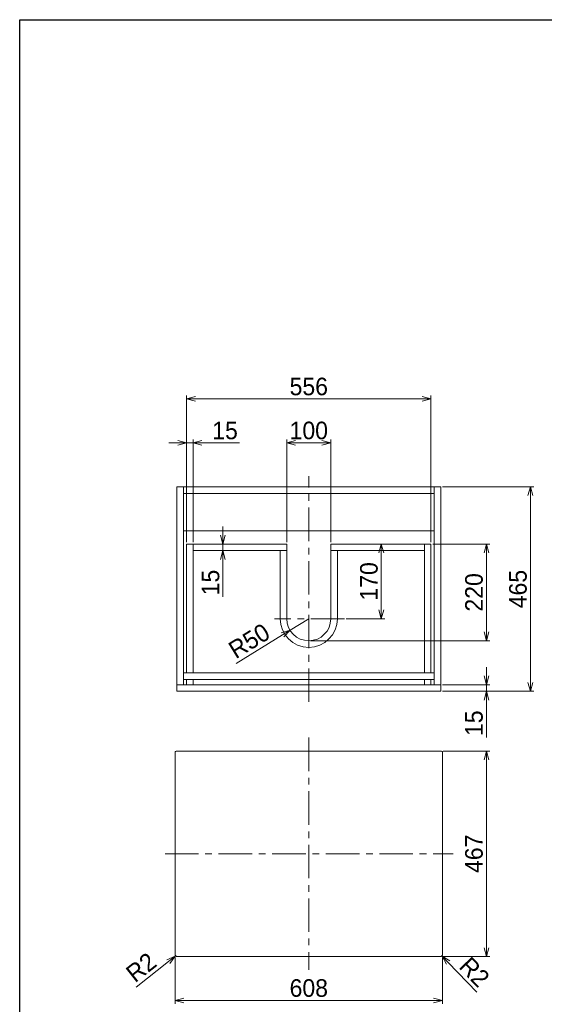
# Model space of a CAD drawing. Header units: millimetres. Extents: x 0 to 2376, y 0 to 3360.
# Tile 2 of 4: x 0 to 1193, y 1121 to 3360. Entities that reach past the tile are written whole.
import ezdxf

# ---------------------------------------------------------------- set-up
doc = ezdxf.new("R2010")
doc.units = ezdxf.units.MM
doc.header["$LTSCALE"] = 0.3
doc.linetypes.add('CENTER', pattern=[50.8, 31.75, -6.35, 6.35, -6.35])
for name, color, linetype, lineweight in [('中心線', 4, 'CENTER', 18), ('寸法', 2, 'Continuous', 18), ('細線', 7, 'Continuous', 18)]:
    doc.layers.add(name, color=color, linetype=linetype, lineweight=lineweight)
doc.styles.add('MS Pゴシック', font='txt')
doc.dimstyles.new('MyDim S＝1：1', dxfattribs={"dimtxt": 2.5, "dimasz": 2.5, "dimexe": 1, "dimexo": 0.5, "dimgap": 1, "dimtad": 3, "dimdsep": 46, "dimtxsty": 'MS Pゴシック', "dimblk": 'OPEN30', "dimcen": 0, "dimclrd": 256, "dimclre": 256, "dimclrt": 256, "dimazin": 2, "dimtfac": 1, "dimtmove": 0, "dimatfit": 3, "dimldrblk": 'OPEN30', "dimfxl": 0, "dimlwd": 18, "dimlwe": 18, "dimarcsym": 0})
doc.dimstyles.new('MyDim S＝1：1$4', dxfattribs={"dimtxt": 2.5, "dimasz": 2.5, "dimexe": 1, "dimexo": 0.5, "dimgap": 1, "dimtad": 3, "dimdsep": 46, "dimtxsty": 'MS Pゴシック', "dimblk": 'OPEN30', "dimcen": 0, "dimclrd": 256, "dimclre": 256, "dimclrt": 256, "dimazin": 2, "dimtfac": 1, "dimtofl": 0, "dimtmove": 0, "dimatfit": 3, "dimldrblk": 'OPEN30', "dimfxl": 0, "dimlwd": 18, "dimlwe": 18, "dimarcsym": 0})

# ---------------------------------------------------------------- blocks, each defined once
blk = doc.blocks.new('_Open30')
at = {"color": 0, "lineweight": -2}
for p, q in [((-1, 0.27), (0, 0)), ((0, 0), (-1, -0.27)), ((0, 0), (-1, 0))]:
    blk.add_line(p, q, dxfattribs=at)
blk = doc.blocks.new('*D47')
at = {"layer": 'Defpoints', "color": 0}
for p in [(353.6, 1231.6), (961.6, 1231.6), (961.6, 1129.6)]:
    blk.add_point(p, dxfattribs=at)
at = {"layer": '寸法', "lineweight": 18}
for p, q in [((353.6, 1227.6), (353.6, 1121.6)), ((961.6, 1227.6), (961.6, 1121.6)), ((373.6, 1129.6), (941.6, 1129.6))]:
    blk.add_line(p, q, dxfattribs=at)
at = {"layer": '寸法', "lineweight": 18, "xscale": 20, "yscale": 20, "zscale": 20, "rotation": 180}
blk.add_blockref('_Open30', (353.6, 1129.6), dxfattribs=at)
at = {"layer": '寸法', "lineweight": 18, "xscale": 20, "yscale": 20, "zscale": 20}
blk.add_blockref('_Open30', (961.6, 1129.6), dxfattribs=at)
at = {"layer": '寸法', "insert": (657.6, 1157.6), "char_height": 40, "attachment_point": 5, "style": 'MS Pゴシック'}
blk.add_mtext('608', dxfattribs=at)
blk = doc.blocks.new('*D48')
at = {"layer": 'Defpoints', "color": 0}
for p in [(959.6, 1696.6), (1061.6, 1696.6), (959.6, 1229.6)]:
    blk.add_point(p, dxfattribs=at)
at = {"layer": '寸法', "lineweight": 18}
for p, q in [((963.6, 1696.6), (1069.6, 1696.6)), ((1061.6, 1249.6), (1061.6, 1676.6)), ((963.6, 1229.6), (1069.6, 1229.6))]:
    blk.add_line(p, q, dxfattribs=at)
at = {"layer": '寸法', "lineweight": 18, "xscale": 20, "yscale": 20, "zscale": 20}
for p, rotation in [((1061.6, 1696.6), 90), ((1061.6, 1229.6), 270)]:
    blk.add_blockref('_Open30', p, dxfattribs=dict(at, rotation=rotation))
at = {"layer": '寸法', "insert": (1033.6, 1463.1), "char_height": 40, "attachment_point": 5, "rotation": 90, "style": 'MS Pゴシック'}
blk.add_mtext('467', dxfattribs=at)
blk = doc.blocks.new('*D49')
at = {"layer": 'Defpoints', "color": 0}
for p in [(957.6, 1847.6), (1061.6, 1847.6), (957.6, 1832.6)]:
    blk.add_point(p, dxfattribs=at)
at = {"layer": '寸法', "lineweight": 18}
for p, q in [((1061.6, 1867.6), (1061.6, 1887.6)), ((961.6, 1847.6), (1069.6, 1847.6)), ((1061.6, 1847.6), (1061.6, 1832.6)), ((961.6, 1832.6), (1069.6, 1832.6)), ((1061.6, 1812.6), (1061.6, 1727.5))]:
    blk.add_line(p, q, dxfattribs=at)
at = {"layer": '寸法', "lineweight": 18, "xscale": 20, "yscale": 20, "zscale": 20}
for p, rotation in [((1061.6, 1847.6), 270), ((1061.6, 1832.6), 90)]:
    blk.add_blockref('_Open30', p, dxfattribs=dict(at, rotation=rotation))
at = {"layer": '寸法', "insert": (1033.6, 1760), "char_height": 40, "attachment_point": 5, "rotation": 90, "style": 'MS Pゴシック'}
blk.add_mtext('15', dxfattribs=at)
blk = doc.blocks.new('*D50')
at = {"layer": 'Defpoints', "color": 0}
for p in [(935.6, 2167.6), (1061.6, 2167.6), (657.6, 1947.6)]:
    blk.add_point(p, dxfattribs=at)
at = {"layer": '寸法', "lineweight": 18}
for p, q in [((939.6, 2167.6), (1069.6, 2167.6)), ((1061.6, 1967.6), (1061.6, 2147.6)), ((661.6, 1947.6), (1069.6, 1947.6))]:
    blk.add_line(p, q, dxfattribs=at)
at = {"layer": '寸法', "lineweight": 18, "xscale": 20, "yscale": 20, "zscale": 20}
for p, rotation in [((1061.6, 2167.6), 90), ((1061.6, 1947.6), 270)]:
    blk.add_blockref('_Open30', p, dxfattribs=dict(at, rotation=rotation))
at = {"layer": '寸法', "insert": (1033.6, 2057.6), "char_height": 40, "attachment_point": 5, "rotation": 90, "style": 'MS Pゴシック'}
blk.add_mtext('220', dxfattribs=at)
blk = doc.blocks.new('*D51')
at = {"layer": 'Defpoints', "color": 0}
for p in [(957.6, 2297.6), (1161.6, 2297.6), (957.6, 1832.6)]:
    blk.add_point(p, dxfattribs=at)
at = {"layer": '寸法', "lineweight": 18}
for p, q in [((961.6, 2297.6), (1169.6, 2297.6)), ((1161.6, 1852.6), (1161.6, 2277.6)), ((961.6, 1832.6), (1169.6, 1832.6))]:
    blk.add_line(p, q, dxfattribs=at)
at = {"layer": '寸法', "lineweight": 18, "xscale": 20, "yscale": 20, "zscale": 20}
for p, rotation in [((1161.6, 2297.6), 90), ((1161.6, 1832.6), 270)]:
    blk.add_blockref('_Open30', p, dxfattribs=dict(at, rotation=rotation))
at = {"layer": '寸法', "insert": (1133.6, 2065.1), "char_height": 40, "attachment_point": 5, "rotation": 90, "style": 'MS Pゴシック'}
blk.add_mtext('465', dxfattribs=at)
blk = doc.blocks.new('*D52')
at = {"layer": 'Defpoints', "color": 0}
for p in [(707.6, 2397.6), (607.6, 2167.6), (707.6, 2167.6)]:
    blk.add_point(p, dxfattribs=at)
at = {"layer": '寸法', "lineweight": 18}
for p, q in [((607.6, 2171.6), (607.6, 2405.6)), ((627.6, 2397.6), (687.6, 2397.6)), ((707.6, 2171.6), (707.6, 2405.6))]:
    blk.add_line(p, q, dxfattribs=at)
at = {"layer": '寸法', "lineweight": 18, "xscale": 20, "yscale": 20, "zscale": 20, "rotation": 180}
blk.add_blockref('_Open30', (607.6, 2397.6), dxfattribs=at)
at = {"layer": '寸法', "lineweight": 18, "xscale": 20, "yscale": 20, "zscale": 20}
blk.add_blockref('_Open30', (707.6, 2397.6), dxfattribs=at)
at = {"layer": '寸法', "insert": (657.6, 2425.6), "char_height": 40, "attachment_point": 5, "style": 'MS Pゴシック'}
blk.add_mtext('100', dxfattribs=at)
blk = doc.blocks.new('*D53')
at = {"layer": 'Defpoints', "color": 0}
for p in [(935.6, 2497.6), (379.6, 2167.6), (935.6, 2167.6)]:
    blk.add_point(p, dxfattribs=at)
at = {"layer": '寸法', "lineweight": 18}
for p, q in [((379.6, 2171.6), (379.6, 2505.6)), ((399.6, 2497.6), (915.6, 2497.6)), ((935.6, 2171.6), (935.6, 2505.6))]:
    blk.add_line(p, q, dxfattribs=at)
at = {"layer": '寸法', "lineweight": 18, "xscale": 20, "yscale": 20, "zscale": 20, "rotation": 180}
blk.add_blockref('_Open30', (379.6, 2497.6), dxfattribs=at)
at = {"layer": '寸法', "lineweight": 18, "xscale": 20, "yscale": 20, "zscale": 20}
blk.add_blockref('_Open30', (935.6, 2497.6), dxfattribs=at)
at = {"layer": '寸法', "insert": (657.6, 2525.6), "char_height": 40, "attachment_point": 5, "style": 'MS Pゴシック'}
blk.add_mtext('556', dxfattribs=at)
blk = doc.blocks.new('*D65')
at = {"layer": 'Defpoints', "color": 0}
for p in [(394.6, 2397.6), (379.6, 2297.6), (394.6, 2167.6)]:
    blk.add_point(p, dxfattribs=at)
at = {"layer": '寸法', "lineweight": 18}
for p, q in [((359.6, 2397.6), (339.6, 2397.6)), ((379.6, 2301.6), (379.6, 2405.6)), ((379.6, 2397.6), (394.6, 2397.6)), ((394.6, 2171.6), (394.6, 2405.6)), ((414.6, 2397.6), (499.7, 2397.6))]:
    blk.add_line(p, q, dxfattribs=at)
at = {"layer": '寸法', "lineweight": 18, "xscale": 20, "yscale": 20, "zscale": 20}
blk.add_blockref('_Open30', (379.6, 2397.6), dxfattribs=at)
at = {"layer": '寸法', "lineweight": 18, "xscale": 20, "yscale": 20, "zscale": 20, "rotation": 180}
blk.add_blockref('_Open30', (394.6, 2397.6), dxfattribs=at)
at = {"layer": '寸法', "insert": (467.1, 2425.6), "char_height": 40, "attachment_point": 5, "style": 'MS Pゴシック'}
blk.add_mtext('15', dxfattribs=at)
blk = doc.blocks.new('*D66')
at = {"layer": 'Defpoints', "color": 0}
for p in [(412.3, 2167.6), (412.3, 2152.6), (462.3, 2167.6)]:
    blk.add_point(p, dxfattribs=at)
at = {"layer": '寸法', "lineweight": 18}
for p, q in [((462.3, 2187.6), (462.3, 2207.6)), ((462.3, 2167.6), (462.3, 2152.6)), ((462.3, 2132.6), (462.3, 2047.5))]:
    blk.add_line(p, q, dxfattribs=at)
at = {"layer": '寸法', "lineweight": 18, "xscale": 20, "yscale": 20, "zscale": 20}
for p, rotation in [((462.3, 2167.6), 270), ((462.3, 2152.6), 90)]:
    blk.add_blockref('_Open30', p, dxfattribs=dict(at, rotation=rotation))
at = {"layer": '寸法', "insert": (434.3, 2080), "char_height": 40, "attachment_point": 5, "rotation": 90, "style": 'MS Pゴシック'}
blk.add_mtext('15', dxfattribs=at)
blk = doc.blocks.new('*D67')
at = {"layer": 'Defpoints', "color": 0}
for p in [(707.6, 2167.6), (738.7, 1997.6), (822.6, 1997.6)]:
    blk.add_point(p, dxfattribs=at)
at = {"layer": '寸法', "lineweight": 18}
for p, q in [((822.6, 2147.6), (822.6, 2017.6)), ((742.7, 1997.6), (830.6, 1997.6))]:
    blk.add_line(p, q, dxfattribs=at)
at = {"layer": '寸法', "lineweight": 18, "xscale": 20, "yscale": 20, "zscale": 20}
for p, rotation in [((822.6, 2167.6), 90), ((822.6, 1997.6), 270)]:
    blk.add_blockref('_Open30', p, dxfattribs=dict(at, rotation=rotation))
at = {"layer": '寸法', "insert": (794.6, 2082.6), "char_height": 40, "attachment_point": 5, "rotation": 90, "style": 'MS Pゴシック'}
blk.add_mtext('170', dxfattribs=at)
blk = doc.blocks.new('*D68')
at = {"layer": 'Defpoints', "color": 0}
for p in [(355.6, 1231.6), (354, 1230.4)]:
    blk.add_point(p, dxfattribs=at)
at = {"layer": '寸法', "lineweight": 18}
for p, q in [((355.6, 1231.6), (354, 1230.4)), ((264.8, 1159.9), (338.3, 1218))]:
    blk.add_line(p, q, dxfattribs=at)
at = {"layer": '寸法', "lineweight": 18, "xscale": 20, "yscale": 20, "zscale": 20, "rotation": 38.28955273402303}
blk.add_blockref('_Open30', (354, 1230.4), dxfattribs=at)
at = {"layer": '寸法', "insert": (276.3, 1204.8), "char_height": 40, "attachment_point": 5, "rotation": 38.2896, "style": 'MS Pゴシック'}
blk.add_mtext('R2', dxfattribs=at)
blk = doc.blocks.new('*D69')
at = {"layer": 'Defpoints', "color": 0}
for p in [(959.6, 1231.6), (961, 1230.2)]:
    blk.add_point(p, dxfattribs=at)
at = {"layer": '寸法', "lineweight": 18}
for p, q in [((959.6, 1231.6), (961, 1230.2)), ((1040, 1148.4), (974.9, 1215.8))]:
    blk.add_line(p, q, dxfattribs=at)
at = {"layer": '寸法', "lineweight": 18, "xscale": 20, "yscale": 20, "zscale": 20, "rotation": 134.0312820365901}
blk.add_blockref('_Open30', (961, 1230.2), dxfattribs=at)
at = {"layer": '寸法', "insert": (1034.5, 1194.4), "char_height": 40, "attachment_point": 5, "rotation": 314.0313, "style": 'MS Pゴシック'}
blk.add_mtext('R2', dxfattribs=at)
blk = doc.blocks.new('*D73')
at = {"layer": 'Defpoints', "color": 0}
for p in [(657.6, 1997.6), (615, 1971.4)]:
    blk.add_point(p, dxfattribs=at)
at = {"layer": '寸法', "lineweight": 18}
for p, q in [((657.6, 1997.6), (615, 1971.4)), ((492.6, 1896.1), (598, 1960.9))]:
    blk.add_line(p, q, dxfattribs=at)
at = {"layer": '寸法', "lineweight": 18, "xscale": 20, "yscale": 20, "zscale": 20, "rotation": 31.59063027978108}
blk.add_blockref('_Open30', (615, 1971.4), dxfattribs=at)
at = {"layer": '寸法', "insert": (522.1, 1947.1), "char_height": 40, "attachment_point": 5, "rotation": 31.5906, "style": 'MS Pゴシック'}
blk.add_mtext('R50', dxfattribs=at)

msp = doc.modelspace()

# ---------------------------------------------------------------- linework, layer by layer
at = {"layer": 'Defpoints', "ltscale": 8}
for p, q in [((0, 0), (0, 3360)), ((0, 3360), (2376, 3360))]:
    msp.add_line(p, q, dxfattribs=at)
at = {"layer": '中心線', "ltscale": 8}
for p, q in [((657.596, 1808.584), (657.596, 2321.584)), ((738.657, 1997.584), (579.919, 1997.584)), ((657.596, 1727.401), (657.596, 1199.599)), ((330.675, 1463.145), (986.249, 1463.145))]:
    msp.add_line(p, q, dxfattribs=at)
at = {"layer": '細線', "ltscale": 8}
for p, q in [((357.596, 2297.584), (957.596, 2297.584)), ((357.596, 2297.584), (357.596, 1832.584)), ((372.596, 2297.584), (372.596, 1847.584)), ((942.596, 2297.584), (942.596, 1847.584)), ((957.596, 2297.584), (957.596, 1832.584)), ((372.596, 2282.584), (942.596, 2282.584)), ((372.596, 2197.584), (942.596, 2197.584)), ((379.596, 2167.584), (607.596, 2167.584)), ((379.596, 1874.584), (379.596, 2167.584)), ((394.596, 1874.584), (394.596, 2167.584)), ((394.596, 2152.584), (607.596, 2152.584)), ((592.596, 1997.584), (592.596, 2152.584)), ((607.596, 1997.584), (607.596, 2167.584)), ((707.596, 1997.584), (707.596, 2167.584)), ((707.596, 2167.584), (935.596, 2167.584)), ((920.596, 2152.584), (707.596, 2152.584)), ((722.596, 1997.584), (722.596, 2152.584)), ((920.596, 1874.584), (920.596, 2167.584)), ((935.596, 1874.584), (935.596, 2167.584)), ((372.596, 1874.584), (942.596, 1874.584)), ((372.596, 1859.584), (942.596, 1859.584)), ((379.596, 1847.584), (379.596, 1859.584)), ((394.596, 1847.584), (394.596, 1859.584)), ((920.596, 1847.584), (920.596, 1859.584)), ((935.596, 1847.584), (935.596, 1859.584)), ((357.596, 1847.584), (957.596, 1847.584)), ((357.596, 1832.584), (957.596, 1832.584)), ((353.596, 1694.645), (353.596, 1231.645)), ((355.596, 1696.645), (959.596, 1696.645)), ((961.596, 1694.645), (961.596, 1231.645)), ((355.596, 1229.645), (959.596, 1229.645))]:
    msp.add_line(p, q, dxfattribs=at)
for centre, radius, start, end in [((657.596, 1997.584), 65, 180.000005, 0), ((657.596, 1997.584), 50, 180.000005, 0), ((355.596, 1694.645), 2, 89.999997, 179.999995), ((959.596, 1694.645), 2, 0, 89.999997), ((355.596, 1231.645), 2, 180.000005, 270.000003), ((959.596, 1231.645), 2, 270.000003, 0)]:
    msp.add_arc(centre, radius, start, end, dxfattribs=at)

# ---------------------------------------------------------------- dimensions: what is measured, and where the dimension line sits
at = {"layer": '寸法'}
for base, p1, p2, picture, middle in [((935.596, 2497.584), (379.596, 2167.584), (935.596, 2167.584), '*D53', (657.596, 2525.584)), ((394.596, 2397.584), (379.596, 2297.584), (394.596, 2167.584), '*D65', (467.141, 2425.584)), ((707.596, 2397.584), (607.596, 2167.584), (707.596, 2167.584), '*D52', (657.596, 2425.584)), ((961.596, 1129.645), (353.596, 1231.645), (961.596, 1231.645), '*D47', (657.596, 1157.645))]:
    dim = msp.add_linear_dim(base=base, p1=p1, p2=p2, dimstyle='MyDim S＝1：1', override={"dimscale": 8, "dimtxt": 5}, dxfattribs=at)
    dim.commit()
    dim.dimension.update_dxf_attribs({"geometry": picture, "text_midpoint": middle})
for base, p1, p2, override, picture, middle in [((1161.596, 2297.584), (957.596, 1832.584), (957.596, 2297.584), {"dimscale": 8, "dimtxt": 5}, '*D51', (1133.596, 2065.084)), ((1061.596, 2167.584), (657.596, 1947.584), (935.596, 2167.584), {"dimscale": 8, "dimtxt": 5}, '*D50', (1033.596, 2057.584)), ((822.596, 1997.584), (707.596, 2167.584), (738.657, 1997.584), {"dimscale": 8, "dimtxt": 5, "dimse1": 1}, '*D67', (794.596, 2082.584)), ((1061.596, 1696.645), (959.596, 1229.645), (959.596, 1696.645), {"dimscale": 8, "dimtxt": 5}, '*D48', (1033.596, 1463.145))]:
    dim = msp.add_linear_dim(base=base, p1=p1, p2=p2, angle=90, dimstyle='MyDim S＝1：1', override=override, dxfattribs=at)
    dim.commit()
    dim.dimension.update_dxf_attribs({"geometry": picture, "text_midpoint": middle})
for base, p1, p2, override, picture, middle in [((462.287, 2167.584), (412.327, 2152.584), (412.327, 2167.584), {"dimscale": 8, "dimtxt": 5, "dimse1": 1, "dimse2": 1}, '*D66', (462.287, 2080.039)), ((1061.596, 1847.584), (957.596, 1832.584), (957.596, 1847.584), {"dimscale": 8, "dimtxt": 5}, '*D49', (1061.596, 1760.039))]:
    dim = msp.add_linear_dim(base=base, p1=p1, p2=p2, angle=90, dimstyle='MyDim S＝1：1', override=override, dxfattribs=at)
    dim.commit()
    dim.dimension.update_dxf_attribs({"geometry": picture, "text_midpoint": middle, "dimtype": 160})
for center, mpoint, override, picture, middle in [((657.596, 1997.584), (615.005, 1971.392), {"dimscale": 8, "dimtxt": 5, "dimse1": 1, "dimtofl": 1}, '*D73', (522.087, 1947.12)), ((355.596, 1231.645), (354.026, 1230.406), {"dimscale": 8, "dimtxt": 5, "dimtofl": 1}, '*D68', (276.347, 1204.755)), ((959.596, 1231.645), (960.986, 1230.207), {"dimscale": 8, "dimtxt": 5, "dimtofl": 1}, '*D69', (1034.541, 1194.406))]:
    dim = msp.add_radius_dim(center=center, mpoint=mpoint, dimstyle='MyDim S＝1：1$4', override=override, dxfattribs=at)
    dim.commit()
    dim.dimension.update_dxf_attribs({"geometry": picture, "text_midpoint": middle})

doc.saveas('drawing.dxf')
